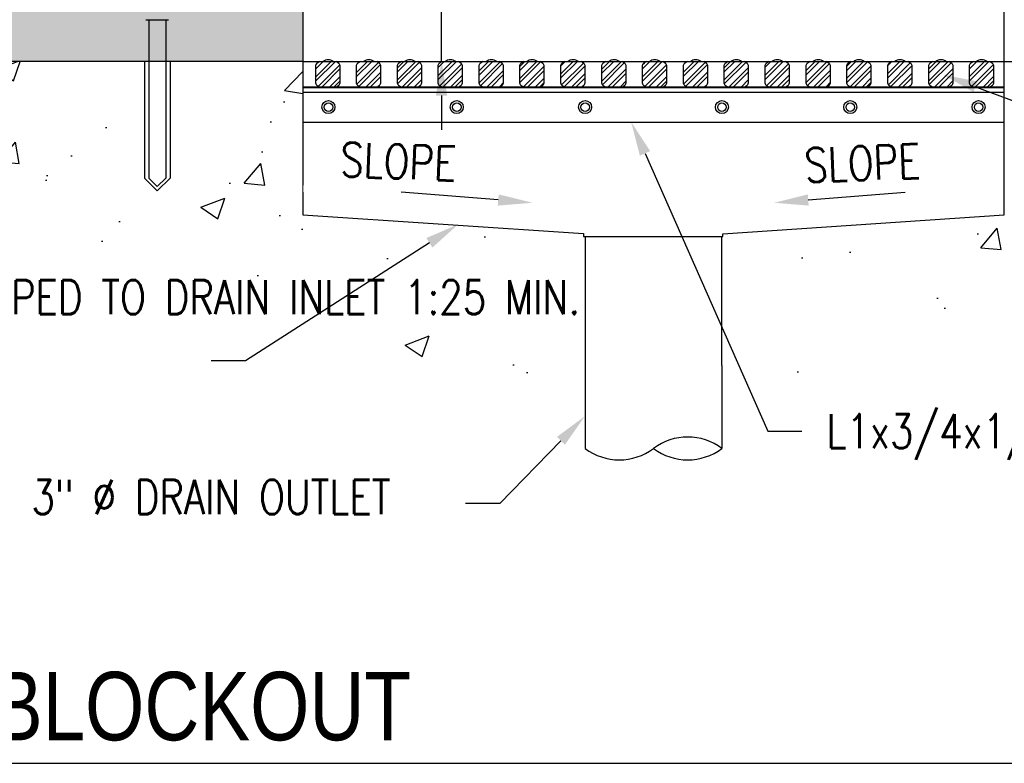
# Model space of a CAD drawing. Header units: inches. Extents: x -21 to 513, y 64 to 124.
# Tile 8 of 12: x 301 to 330, y 70 to 92. Entities that reach past the tile are written whole.
import ezdxf
from ezdxf import colors
from ezdxf.entities.mleader import LeaderData, LeaderLine
from ezdxf.enums import TextEntityAlignment as Align
from ezdxf.math import Vec2, Vec3

# ---------------------------------------------------------------- set-up
doc = ezdxf.new("R2010")
doc.units = ezdxf.units.IN
doc.header["$MEASUREMENT"] = 0
for name, color, linetype in [('A-WALL-PATT', 8, 'Continuous'), ('G-ANNO-TEXT', 2, 'Continuous'), ('S-ANNO-DIMS', 1, 'Continuous'), ('S-ANNO-NOTE', 2, 'Continuous'), ('S-ANNO-SYMB', 2, 'Continuous'), ('S-DETL', 90, 'Continuous'), ('S-DETL-MEDM', 33, 'Continuous'), ('S-DETL-THIN', 1, 'Continuous')]:
    doc.layers.add(name, color=color, linetype=linetype)
doc.styles.add('Annotative', font='romans.shx', dxfattribs={"width": 0.8, "height": 0.125})
doc.styles.add('Arial', font='romans.shx', dxfattribs={"width": 0.8})
doc.styles.add('TITLES', font='swiss.ttf', dxfattribs={"width": 0.8, "height": 0.25})
doc.dimstyles.new('Annotative', dxfattribs={"dimscale": 0, "dimtxt": 0.125, "dimasz": 0.125, "dimexe": 0.18, "dimexo": 0.0625, "dimgap": 0.09, "dimtad": 1, "dimdec": 3, "dimzin": 3, "dimdsep": 46, "dimlunit": 4, "dimtxsty": 'Annotative', "dimcen": 0.09, "dimclrt": 2, "dimazin": 2, "dimtfac": 1, "dimtdec": 3, "dimtmove": 0, "dimatfit": 0, "dimfxl": 1, "dimtfill": 1, "dimfrac": 2, "dimtolj": 1, "dimtzin": 0, "dimarcsym": 0})
pattern_1 = [(45, (0, 0), (-0.1767767, 0.1767767), []), (45, (0, 0.125), (-0.1767767, 0.1767767), [])]
pattern_2 = [(50, (142.2797, -9.72), (7.1726, -0.62752), [0.75, -8.25]), (355, (142.28, -9.72), (-1.38751, 7.52192), [0.6, -6.6]), (100.4514, (142.8774, -9.7725), (5.78509, 6.8944), [0.6374, -7.01142]), (46.184, (142.28, -7.72), (10.6724, -1.6552), [1.125, -12.375]), (96.6356, (143.169, -7.858), (9.3466, 9.7412), [0.9561, -10.51714]), (351.184, (142.28, -7.72), (9.3466, 9.7412), [0.9, -9.9]), (21, (143.2797, -8.22), (5.96907, -4.02619), [0.75, -8.25]), (326, (143.28, -8.22), (2.43315, 7.2515), [0.6, -6.6]), (71.4514, (143.777, -8.556), (8.40222, 3.22531), [0.6374, -7.01142]), (37.5, (142.2797, -9.7202), (0.121599, 3.328939), [0, -6.52, 0, -6.7, 0, -6.625]), (7.5, (142.2797, -9.7202), (2.630695, 3.944117), [0, -3.82, 0, -6.37, 0, -2.525]), (327.5, (140.0497, -9.7202), (5.338224, -0.22555), [0, -2.5, 0, -7.8, 0, -10.35]), (317.5, (139.0497, -9.72), (5.83186, 1.00105), [0, -3.25, 0, -5.18, 0, -7.35])]

# ---------------------------------------------------------------- blocks, each defined once
blk = doc.blocks.new('*D36')
at = {"layer": 'Defpoints', "color": 0, "transparency": 16777216}
for p in [(307.417, 92.575), (309.667, 90.358), (313.722, 90.358)]:
    blk.add_point(p, dxfattribs=at)
at = {"layer": 'S-ANNO-DIMS', "color": 0, "lineweight": -2, "transparency": 16777216}
for p, q in [((313.722, 93.575), (313.722, 104.533)), ((307.917, 92.575), (315.162, 92.575)), ((313.722, 90.358), (313.722, 92.575)), ((310.167, 90.358), (315.162, 90.358)), ((313.722, 89.358), (313.722, 88.358))]:
    blk.add_line(p, q, dxfattribs=at)
at = {"layer": 'S-ANNO-DIMS', "color": 0, "transparency": 16777216}
for points in [[(313.556, 93.575), (313.889, 93.575), (313.722, 92.575)], [(313.556, 89.358), (313.889, 89.358), (313.722, 90.358)]]:
    blk.add_solid(points, dxfattribs=at)
at = {"layer": 'S-ANNO-DIMS', "color": 2, "lineweight": -3, "transparency": 16777216, "insert": (312.241, 101.679), "char_height": 1, "attachment_point": 5, "rotation": 90, "style": 'Annotative', "bg_fill": 3, "box_fill_scale": 1.25, "bg_fill_color": 256, "bg_fill_true_color": 13158600, "bg_fill_transparency": 0}
blk.add_mtext('\\A1;2 1/4"', dxfattribs=at)
blk = doc.blocks.new('*U33')
at = {"linetype": 'Continuous', "lineweight": -3}
blk.add_line((1.125, 0.625), (13.5, 0.625), dxfattribs=at)
at = {"lineweight": -3, "style": 'Arial'}
blk.add_attdef('DRAWING_AREA_TITLE', text='', height=0.1875, dxfattribs=at).set_placement((1.3743, 0.6339), align=Align.BOTTOM_LEFT)
blk.add_attdef('X#', text='', height=0.1875, dxfattribs=at).set_placement((0.8125, 0.625), align=Align.MIDDLE_CENTER)
blk.add_attdef('SCALE:', text='', height=0.0938, dxfattribs=at).set_placement((1.3743, 0.5606), align=Align.TOP_LEFT)

msp = doc.modelspace()

# ---------------------------------------------------------------- hatches: boundary and pattern name
at = {"layer": 'A-WALL-PATT', "lineweight": -3}
h = msp.add_hatch(dxfattribs=at)
h.set_pattern_fill('AR-SAND', color=8, scale=0.25, style=0)
h.paths.add_polyline_path([(300.9308, 90.3578), (309.6672, 90.3578), (309.6672, 94.1711), (308.9172, 94.9211), (283.9743, 95.9211), (283.9743, 90.3578), (300.6607, 90.3578)])
h.paths.add_polyline_path([(296.4172, 92.575), (296.4172, 93.075), (307.4172, 93.075), (307.4172, 92.575), (300.6607, 92.575)])
h = msp.add_hatch(dxfattribs=at)
h.set_pattern_fill('AR-CONC', color=8, style=0)
h.set_pattern_definition(pattern_2)
h.paths.add_polyline_path([(313.878, 80.0525), (314.7887, 80.5529), (316.0649, 80.9189), (317.2331, 82.1944), (317.2331, 83.7971), (316.9025, 83.7971), (316.9025, 84.4694), (317.9172, 84.4694), (317.9172, 85.1137), (317.4614, 85.1137), (317.4614, 85.3549), (314.8334, 85.4405), (309.6672, 85.7894), (309.6672, 90.3578), (284.4369, 90.3578), (285.4186, 87.5743), (287.2814, 85.4997), (290.9894, 85.5706), (294.0941, 83.1236), (296.7908, 81.5278), (299.6213, 82.904), (300.9308, 83.9244), (303.6941, 83.5251), (307.4071, 83.6453), (309.3158, 82.7025), (311.4255, 82.8586), (312.3968, 81.7473)])
at = {"layer": 'A-WALL-PATT', "lineweight": -3, "ltscale": 0.25}
h = msp.add_hatch(dxfattribs=at)
h.set_pattern_fill('STEEL', color=256, scale=2, style=0)
h.set_pattern_definition(pattern_1)
h.paths.add_polyline_path([(310.1636, 89.6069), (310.6404, 89.6069), (310.7263, 89.6649), (310.7429, 89.6841), (310.7552, 89.7063), (310.7628, 89.7305), (310.7654, 89.7557), (310.7628, 90.2342), (310.7552, 90.2584), (310.7429, 90.2805), (310.7263, 90.2998), (310.6404, 90.3578), (310.1636, 90.3578), (310.0777, 90.2998), (310.0611, 90.2805), (310.0488, 90.2584), (310.0412, 90.2342), (310.0386, 90.209), (310.0412, 89.7305), (310.0488, 89.7063), (310.0611, 89.6841), (310.0777, 89.6649)])
h = msp.add_hatch(dxfattribs=at)
h.set_pattern_fill('STEEL', color=256, scale=2, style=0)
h.set_pattern_definition(pattern_1)
h.paths.add_polyline_path([(311.3517, 89.6069), (311.8285, 89.6069), (311.9144, 89.6649), (311.931, 89.6841), (311.9433, 89.7063), (311.9509, 89.7305), (311.9535, 89.7557), (311.9509, 90.2342), (311.9433, 90.2584), (311.931, 90.2805), (311.9144, 90.2998), (311.8285, 90.3578), (311.3517, 90.3578), (311.2658, 90.2998), (311.2493, 90.2805), (311.2369, 90.2584), (311.2293, 90.2342), (311.2267, 90.209), (311.2293, 89.7305), (311.2369, 89.7063), (311.2493, 89.6841), (311.2658, 89.6649)])
h = msp.add_hatch(dxfattribs=at)
h.set_pattern_fill('STEEL', color=256, scale=2, style=0)
h.set_pattern_definition(pattern_1)
h.paths.add_polyline_path([(313.0265, 89.6069), (313.1124, 89.6649), (313.129, 89.6841), (313.1413, 89.7063), (313.1489, 89.7305), (313.1515, 89.7557), (313.1489, 90.2342), (313.1413, 90.2584), (313.129, 90.2805), (313.1124, 90.2998), (313.0265, 90.3578), (312.5497, 90.3578), (312.4638, 90.2998), (312.4472, 90.2805), (312.4349, 90.2584), (312.4273, 90.2342), (312.4247, 90.209), (312.4273, 89.7305), (312.4349, 89.7063), (312.4472, 89.6841), (312.4638, 89.6649), (312.5497, 89.6069)])
h = msp.add_hatch(dxfattribs=at)
h.set_pattern_fill('STEEL', color=256, scale=2, style=0)
h.set_pattern_definition(pattern_1)
h.paths.add_polyline_path([(314.2146, 89.6069), (314.3005, 89.6649), (314.3171, 89.6841), (314.3294, 89.7063), (314.337, 89.7305), (314.3396, 89.7557), (314.337, 90.2342), (314.3294, 90.2584), (314.3171, 90.2805), (314.3005, 90.2998), (314.2146, 90.3578), (313.7378, 90.3578), (313.6519, 90.2998), (313.6354, 90.2805), (313.623, 90.2584), (313.6154, 90.2342), (313.6128, 90.209), (313.6154, 89.7305), (313.623, 89.7063), (313.6354, 89.6841), (313.6519, 89.6649), (313.7378, 89.6069), (313.8638, 89.6069)])
h = msp.add_hatch(dxfattribs=at)
h.set_pattern_fill('STEEL', color=256, scale=2, style=0)
h.set_pattern_definition(pattern_1)
h.paths.add_polyline_path([(315.5376, 90.209, 0.2060929), (315.4985, 90.2998), (315.4126, 90.3578), (314.9358, 90.3578), (314.8499, 90.2998, 0.2060929), (314.8108, 90.209), (314.8108, 89.7557, 0.2060929), (314.8499, 89.6649), (314.9358, 89.6069), (315.4126, 89.6069), (315.4985, 89.6649, 0.2060929), (315.5376, 89.7557)])
h = msp.add_hatch(dxfattribs=at)
h.set_pattern_fill('STEEL', color=256, scale=2, style=0)
h.set_pattern_definition(pattern_1)
h.paths.add_polyline_path([(316.6007, 89.6069), (316.6866, 89.6649), (316.7032, 89.6841), (316.7155, 89.7063), (316.7231, 89.7305), (316.7257, 89.7557), (316.7231, 90.2342), (316.7155, 90.2584), (316.7032, 90.2805), (316.6866, 90.2998), (316.6007, 90.3578), (316.1239, 90.3578), (316.038, 90.2998), (316.0215, 90.2805), (316.0091, 90.2584), (316.0015, 90.2342), (315.9989, 90.209), (316.0015, 89.7305), (316.0091, 89.7063), (316.0215, 89.6841), (316.038, 89.6649), (316.1239, 89.6069)])
h = msp.add_hatch(dxfattribs=at)
h.set_pattern_fill('STEEL', color=256, scale=2, style=0)
h.set_pattern_definition(pattern_1)
h.paths.add_polyline_path([(317.3219, 89.6069), (317.7987, 89.6069), (317.8846, 89.6649), (317.9011, 89.6841), (317.9135, 89.7063), (317.9211, 89.7305), (317.9237, 89.7557), (317.9211, 90.2342), (317.9135, 90.2584), (317.9011, 90.2805), (317.8846, 90.2998), (317.7987, 90.3578), (317.3219, 90.3578), (317.236, 90.2998), (317.2194, 90.2805), (317.2071, 90.2584), (317.1995, 90.2342), (317.1969, 90.209), (317.1995, 89.7305), (317.2071, 89.7063), (317.2194, 89.6841), (317.236, 89.6649)])
h = msp.add_hatch(dxfattribs=at)
h.set_pattern_fill('STEEL', color=256, scale=2, style=0)
h.set_pattern_definition(pattern_1)
h.paths.add_polyline_path([(318.9966, 89.6069), (319.0825, 89.6649), (319.0991, 89.6841), (319.1114, 89.7063), (319.119, 89.7305), (319.1216, 89.7557), (319.119, 90.2342), (319.1114, 90.2584), (319.0991, 90.2805), (319.0825, 90.2998), (318.9966, 90.3578), (318.5199, 90.3578), (318.4339, 90.2998), (318.4174, 90.2805), (318.405, 90.2584), (318.3974, 90.2342), (318.3949, 90.209), (318.3974, 89.7305), (318.405, 89.7063), (318.4174, 89.6841), (318.4339, 89.6649), (318.5199, 89.6069)])
h = msp.add_hatch(dxfattribs=at)
h.set_pattern_fill('STEEL', color=256, scale=2, style=0)
h.set_pattern_definition(pattern_1)
h.paths.add_polyline_path([(320.1847, 89.6069), (320.2707, 89.6649), (320.2872, 89.6841), (320.2996, 89.7063), (320.3072, 89.7305), (320.3097, 89.7557), (320.3072, 90.2342), (320.2996, 90.2584), (320.2872, 90.2805), (320.2707, 90.2998), (320.1847, 90.3578), (319.708, 90.3578), (319.6221, 90.2998), (319.6055, 90.2805), (319.5932, 90.2584), (319.5856, 90.2342), (319.583, 90.209), (319.5856, 89.7305), (319.5932, 89.7063), (319.6055, 89.6841), (319.6221, 89.6649), (319.708, 89.6069), (319.7319, 89.6069)])
at = {"layer": 'A-WALL-PATT', "lineweight": -3, "ltscale": 0.125}
h = msp.add_hatch(dxfattribs=at)
h.set_pattern_fill('STEEL', color=256, scale=2, style=0)
h.set_pattern_definition(pattern_1)
h.paths.add_polyline_path([(321.1989, 89.6069), (321.3827, 89.6069), (321.4686, 89.6649), (321.4852, 89.6841), (321.4975, 89.7063), (321.5051, 89.7305), (321.5077, 89.7557), (321.5051, 90.2342), (321.4975, 90.2584), (321.4852, 90.2805), (321.4686, 90.2998), (321.3827, 90.3578), (320.9059, 90.3578), (320.82, 90.2998), (320.8035, 90.2805), (320.7911, 90.2584), (320.7835, 90.2342), (320.7809, 90.209), (320.7835, 89.7305), (320.7911, 89.7063), (320.8035, 89.6841), (320.82, 89.6649), (320.9059, 89.6069)])
at = {"layer": 'A-WALL-PATT', "lineweight": -3}
h = msp.add_hatch(dxfattribs=at)
h.set_pattern_fill('AR-CONC', color=8, style=0)
h.set_pattern_definition(pattern_2)
h.paths.add_polyline_path([(325.9564, 80.0525), (328.4089, 82.8586), (330.5186, 82.7025), (332.4274, 83.6453), (336.1404, 83.5251), (338.9036, 83.9244), (340.2131, 82.904), (343.0436, 81.5278), (345.7403, 83.1236), (348.845, 85.5706), (352.553, 85.4997), (354.4158, 87.5743), (355.3976, 90.3578), (330.1672, 90.3578), (330.1672, 85.7894), (325.0011, 85.4405), (322.373, 85.3549), (322.373, 85.1137), (321.9172, 85.1137), (321.9172, 84.4694), (322.9319, 84.4694), (322.9319, 83.7971), (322.6013, 83.7971), (322.6013, 82.1944), (323.7695, 80.9189), (325.0457, 80.5529)])
at = {"layer": 'A-WALL-PATT', "lineweight": -3, "ltscale": 0.25}
h = msp.add_hatch(dxfattribs=at)
h.set_pattern_fill('STEEL', color=256, scale=2, style=0)
h.set_pattern_definition(pattern_1)
h.paths.add_polyline_path([(322.0941, 89.6069), (322.5708, 89.6069), (322.6568, 89.6649), (322.6733, 89.6841), (322.6857, 89.7063), (322.6933, 89.7305), (322.6958, 89.7557), (322.6933, 90.2342), (322.6857, 90.2584), (322.6659, 90.2892), (322.6568, 90.2998), (322.5708, 90.3578), (322.0941, 90.3578), (322.0082, 90.2998), (321.9916, 90.2805), (321.9793, 90.2584), (321.9716, 90.2342), (321.9691, 90.209), (321.9716, 89.7305), (321.9793, 89.7063), (321.9916, 89.6841), (322.0082, 89.6649)])
h = msp.add_hatch(dxfattribs=at)
h.set_pattern_fill('STEEL', color=256, scale=2, style=0)
h.set_pattern_definition(pattern_1)
h.paths.add_polyline_path([(323.292, 89.6069), (323.7688, 89.6069), (323.8547, 89.6649), (323.8713, 89.6841), (323.8836, 89.7063), (323.8912, 89.7305), (323.8938, 89.7557), (323.8912, 90.2342), (323.8836, 90.2584), (323.8713, 90.2805), (323.8547, 90.2998), (323.7688, 90.3578), (323.292, 90.3578), (323.2061, 90.2998), (323.1896, 90.2805), (323.1772, 90.2584), (323.1696, 90.2342), (323.167, 90.209), (323.1696, 89.7305), (323.1772, 89.7063), (323.1896, 89.6841), (323.2061, 89.6649)])
h = msp.add_hatch(dxfattribs=at)
h.set_pattern_fill('STEEL', color=256, scale=2, style=0)
h.set_pattern_definition(pattern_1)
h.paths.add_polyline_path([(324.9668, 89.6069), (325.0527, 89.6649), (325.0692, 89.6841), (325.0816, 89.7063), (325.0892, 89.7305), (325.0918, 89.7557), (325.0892, 90.2342), (325.0816, 90.2584), (325.0692, 90.2805), (325.0527, 90.2998), (324.9668, 90.3578), (324.49, 90.3578), (324.4041, 90.2998), (324.3875, 90.2805), (324.3752, 90.2584), (324.3676, 90.2342), (324.365, 90.209), (324.3676, 89.7305), (324.3752, 89.7063), (324.3875, 89.6841), (324.4041, 89.6649), (324.49, 89.6069)])
h = msp.add_hatch(dxfattribs=at)
h.set_pattern_fill('STEEL', color=256, scale=2, style=0)
h.set_pattern_definition(pattern_1)
h.paths.add_polyline_path([(326.1549, 89.6069), (326.2408, 89.6649), (326.2574, 89.6841), (326.2697, 89.7063), (326.2773, 89.7305), (326.2799, 89.7557), (326.2773, 90.2342), (326.2697, 90.2584), (326.2574, 90.2805), (326.2408, 90.2998), (326.1549, 90.3578), (325.6781, 90.3578), (325.5922, 90.2998), (325.5757, 90.2805), (325.5633, 90.2584), (325.5557, 90.2342), (325.5531, 90.209), (325.5557, 89.7305), (325.5633, 89.7063), (325.5757, 89.6841), (325.5999, 89.6597), (325.6781, 89.6069)])
h = msp.add_hatch(dxfattribs=at)
h.set_pattern_fill('STEEL', color=256, scale=2, style=0)
h.set_pattern_definition(pattern_1)
h.paths.add_polyline_path([(327.0669, 89.6069), (327.3529, 89.6069), (327.4388, 89.6649), (327.4553, 89.6841), (327.4677, 89.7063), (327.4753, 89.7305), (327.4779, 89.7557), (327.4753, 90.2342), (327.4677, 90.2584), (327.4553, 90.2805), (327.4388, 90.2998), (327.3529, 90.3578), (326.8761, 90.3578), (326.7902, 90.2998), (326.7736, 90.2805), (326.7613, 90.2584), (326.7537, 90.2342), (326.7511, 90.209), (326.7537, 89.7305), (326.7613, 89.7063), (326.7736, 89.6841), (326.7902, 89.6649), (326.8761, 89.6069)])
h = msp.add_hatch(dxfattribs=at)
h.set_pattern_fill('STEEL', color=256, scale=2, style=0)
h.set_pattern_definition(pattern_1)
h.paths.add_polyline_path([(328.5508, 89.6069), (328.6367, 89.6649), (328.6533, 89.6841), (328.6656, 89.7063), (328.6732, 89.7305), (328.6758, 89.7557), (328.6732, 90.2342), (328.6656, 90.2584), (328.6533, 90.2805), (328.6367, 90.2998), (328.5508, 90.3578), (328.0741, 90.3578), (327.9881, 90.2998), (327.9716, 90.2805), (327.9592, 90.2584), (327.9516, 90.2342), (327.9491, 90.209), (327.9516, 89.7305), (327.9592, 89.7063), (327.9716, 89.6841), (327.9881, 89.6649), (328.0741, 89.6069), (328.5339, 89.6069)])
h = msp.add_hatch(dxfattribs=at)
h.set_pattern_fill('STEEL', color=256, scale=2, style=0)
h.set_pattern_definition(pattern_1)
h.paths.add_polyline_path([(329.2622, 89.6069), (329.7389, 89.6069), (329.8249, 89.6649), (329.8414, 89.6841), (329.8538, 89.7063), (329.8614, 89.7305), (329.8639, 89.7557), (329.8614, 90.2342), (329.8538, 90.2584), (329.8414, 90.2805), (329.8249, 90.2998), (329.7389, 90.3578), (329.2622, 90.3578), (329.1763, 90.2998), (329.1597, 90.2805), (329.1474, 90.2584), (329.1398, 90.2342), (329.1372, 90.209), (329.1398, 89.7305), (329.1474, 89.7063), (329.1597, 89.6841), (329.1763, 89.6649)])

# ---------------------------------------------------------------- linework, layer by layer
at = {"layer": 'S-DETL', "lineweight": -3}
for p, q in [((309.6672, 94.1711), (309.6672, 85.8809)), ((330.1672, 85.8809), (330.1672, 94.1711)), ((309.6672, 90.3578), (283.9743, 90.3578)), ((330.1672, 90.3578), (355.8602, 90.3578)), ((309.6672, 85.8809), (317.8721, 85.3268)), ((321.9462, 85.3258), (330.1672, 85.8809)), ((317.8721, 85.3268), (317.8721, 85.2386)), ((317.8721, 85.2386), (321.9462, 85.2386)), ((321.9462, 85.2386), (321.9462, 85.3258))]:
    msp.add_line(p, q, dxfattribs=at)
at = {"layer": 'S-DETL-MEDM', "lineweight": -3}
for p, q in [((305.086, 91.5761), (305.7485, 91.5761)), ((305.1672, 91.5761), (305.1672, 86.9495)), ((305.6672, 91.5761), (305.6672, 86.9495))]:
    msp.add_line(p, q, dxfattribs=at)
at = {"layer": 'S-DETL-MEDM'}
for p, q in [((305.0422, 90.3578), (305.0422, 86.9495)), ((305.7922, 90.3578), (305.7922, 86.9495)), ((305.0422, 86.9495), (305.4172, 86.5745)), ((305.1672, 86.9495), (305.4172, 86.6995)), ((305.4172, 86.6995), (305.6672, 86.9495)), ((305.4172, 86.5745), (305.7922, 86.9495))]:
    msp.add_line(p, q, dxfattribs=at)
at = {"layer": 'S-DETL-THIN', "lineweight": -3}
for p, q in [((309.6672, 90.3578), (330.1672, 90.3578)), ((310.1636, 90.3578), (310.0777, 90.2998)), ((310.7263, 90.2998), (310.6404, 90.3578)), ((311.3517, 90.3578), (311.2658, 90.2998)), ((311.9144, 90.2998), (311.8285, 90.3578)), ((312.5497, 90.3578), (312.4638, 90.2998)), ((313.1124, 90.2998), (313.0265, 90.3578)), ((313.7378, 90.3578), (313.6519, 90.2998)), ((314.3005, 90.2998), (314.2146, 90.3578)), ((314.9358, 90.3578), (314.8499, 90.2998)), ((315.4985, 90.2998), (315.4126, 90.3578)), ((316.1239, 90.3578), (316.038, 90.2998)), ((316.6866, 90.2998), (316.6007, 90.3578)), ((317.3219, 90.3578), (317.236, 90.2998)), ((317.8846, 90.2998), (317.7987, 90.3578)), ((318.5199, 90.3578), (318.4339, 90.2998)), ((319.0825, 90.2998), (318.9966, 90.3578)), ((319.708, 90.3578), (319.6221, 90.2998)), ((320.2707, 90.2998), (320.1847, 90.3578)), ((320.9059, 90.3578), (320.82, 90.2998)), ((321.4686, 90.2998), (321.3827, 90.3578)), ((322.0941, 90.3578), (322.0082, 90.2998)), ((322.6568, 90.2998), (322.5708, 90.3578)), ((323.292, 90.3578), (323.2061, 90.2998)), ((323.8547, 90.2998), (323.7688, 90.3578)), ((324.49, 90.3578), (324.4041, 90.2998)), ((325.0527, 90.2998), (324.9668, 90.3578)), ((325.6781, 90.3578), (325.5922, 90.2998)), ((326.2408, 90.2998), (326.1549, 90.3578)), ((326.8761, 90.3578), (326.7902, 90.2998)), ((327.4388, 90.2998), (327.3529, 90.3578)), ((328.0741, 90.3578), (327.9881, 90.2998)), ((328.6367, 90.2998), (328.5508, 90.3578)), ((329.2622, 90.3578), (329.1763, 90.2998)), ((329.8249, 90.2998), (329.7389, 90.3578)), ((310.0386, 90.209), (310.0386, 89.7557)), ((310.7654, 89.7557), (310.7654, 90.209)), ((311.2267, 90.209), (311.2267, 89.7557)), ((311.9535, 89.7557), (311.9535, 90.209)), ((312.4247, 90.209), (312.4247, 89.7557)), ((313.1515, 89.7557), (313.1515, 90.209)), ((313.6128, 90.209), (313.6128, 89.7557)), ((314.3396, 89.7557), (314.3396, 90.209)), ((314.8108, 90.209), (314.8108, 89.7557)), ((315.5376, 89.7557), (315.5376, 90.209)), ((315.9989, 90.209), (315.9989, 89.7557)), ((316.7257, 89.7557), (316.7257, 90.209)), ((317.1969, 90.209), (317.1969, 89.7557)), ((317.9237, 89.7557), (317.9237, 90.209)), ((318.3949, 90.209), (318.3949, 89.7557)), ((319.1216, 89.7557), (319.1216, 90.209)), ((319.583, 90.209), (319.583, 89.7557)), ((320.3097, 89.7557), (320.3097, 90.209)), ((320.7809, 90.209), (320.7809, 89.7557)), ((321.5077, 89.7557), (321.5077, 90.209)), ((321.9691, 90.209), (321.9691, 89.7557)), ((322.6958, 89.7557), (322.6958, 90.209)), ((323.167, 90.209), (323.167, 89.7557)), ((323.8938, 89.7557), (323.8938, 90.209)), ((324.365, 90.209), (324.365, 89.7557)), ((325.0918, 89.7557), (325.0918, 90.209)), ((325.5531, 90.209), (325.5531, 89.7557)), ((326.2799, 89.7557), (326.2799, 90.209)), ((326.7511, 90.209), (326.7511, 89.7557)), ((327.4779, 89.7557), (327.4779, 90.209)), ((327.9491, 90.209), (327.9491, 89.7557)), ((328.6758, 89.7557), (328.6758, 90.209)), ((329.1372, 90.209), (329.1372, 89.7557)), ((329.8639, 89.7557), (329.8639, 90.209)), ((330.1672, 89.6048), (309.6672, 89.6048)), ((330.1672, 89.5861), (309.6672, 89.5861)), ((310.0777, 89.6649), (310.1636, 89.6069)), ((310.1636, 89.6069), (310.6404, 89.6069)), ((310.6404, 89.6069), (310.7263, 89.6649)), ((311.2658, 89.6649), (311.3517, 89.6069)), ((311.3517, 89.6069), (311.8285, 89.6069)), ((311.8285, 89.6069), (311.9144, 89.6649)), ((312.4638, 89.6649), (312.5497, 89.6069)), ((312.5497, 89.6069), (313.0265, 89.6069)), ((313.0265, 89.6069), (313.1124, 89.6649)), ((313.6519, 89.6649), (313.7378, 89.6069)), ((313.7378, 89.6069), (314.2146, 89.6069)), ((314.2146, 89.6069), (314.3005, 89.6649)), ((314.8499, 89.6649), (314.9358, 89.6069)), ((314.9358, 89.6069), (315.4126, 89.6069)), ((315.4126, 89.6069), (315.4985, 89.6649)), ((316.038, 89.6649), (316.1239, 89.6069)), ((316.1239, 89.6069), (316.6007, 89.6069)), ((316.6007, 89.6069), (316.6866, 89.6649)), ((317.236, 89.6649), (317.3219, 89.6069)), ((317.3219, 89.6069), (317.7987, 89.6069)), ((317.7987, 89.6069), (317.8846, 89.6649)), ((318.4339, 89.6649), (318.5199, 89.6069)), ((318.5199, 89.6069), (318.9966, 89.6069)), ((318.9966, 89.6069), (319.0825, 89.6649)), ((319.6221, 89.6649), (319.708, 89.6069)), ((319.708, 89.6069), (320.1847, 89.6069)), ((320.1847, 89.6069), (320.2707, 89.6649)), ((320.82, 89.6649), (320.9059, 89.6069)), ((320.9059, 89.6069), (321.3827, 89.6069)), ((321.3827, 89.6069), (321.4686, 89.6649)), ((322.0082, 89.6649), (322.0941, 89.6069)), ((322.0941, 89.6069), (322.5708, 89.6069)), ((322.5708, 89.6069), (322.6568, 89.6649)), ((323.2061, 89.6649), (323.292, 89.6069)), ((323.292, 89.6069), (323.7688, 89.6069)), ((323.7688, 89.6069), (323.8547, 89.6649)), ((324.4041, 89.6649), (324.49, 89.6069)), ((324.49, 89.6069), (324.9668, 89.6069)), ((324.9668, 89.6069), (325.0527, 89.6649)), ((325.5922, 89.6649), (325.6781, 89.6069)), ((325.6781, 89.6069), (326.1549, 89.6069)), ((326.1549, 89.6069), (326.2408, 89.6649)), ((326.7902, 89.6649), (326.8761, 89.6069)), ((326.8761, 89.6069), (327.3529, 89.6069)), ((327.3529, 89.6069), (327.4388, 89.6649)), ((327.9881, 89.6649), (328.0741, 89.6069)), ((328.0741, 89.6069), (328.5508, 89.6069)), ((328.5508, 89.6069), (328.6367, 89.6649)), ((329.1763, 89.6649), (329.2622, 89.6069)), ((329.2622, 89.6069), (329.7389, 89.6069)), ((329.7389, 89.6069), (329.8249, 89.6649)), ((309.6672, 89.4611), (330.1672, 89.4611)), ((309.6672, 88.5861), (330.1672, 88.5861)), ((317.9172, 85.2386), (317.9172, 79.0526)), ((321.9137, 81.4749), (321.9137, 85.2386)), ((321.9172, 81.4749), (321.9172, 79.0526))]:
    msp.add_line(p, q, dxfattribs=at)
for centre, radius in [((310.4172, 89.0236), 0.1896), ((314.1672, 89.0236), 0.1896), ((317.9172, 89.0236), 0.1896), ((321.9172, 89.0236), 0.1896), ((325.6672, 89.0236), 0.1896), ((329.4172, 89.0236), 0.1896), ((310.4172, 89.0236), 0.125), ((314.1672, 89.0236), 0.125), ((317.9172, 89.0236), 0.125), ((321.9172, 89.0236), 0.125), ((325.6672, 89.0236), 0.125), ((329.4172, 89.0236), 0.125)]:
    msp.add_circle(centre, radius, dxfattribs=at)
for centre, radius, start, end in [((310.4077, 90.1349), 0.2711, 55.30032, 124.69968), ((311.5958, 90.1349), 0.2711, 55.30032, 124.69968), ((312.7938, 90.1349), 0.2711, 55.30032, 124.69968), ((313.9819, 90.1349), 0.2711, 55.30032, 124.69968), ((315.1798, 90.1349), 0.2711, 55.30032, 124.69968), ((316.368, 90.1349), 0.2711, 55.30032, 124.69968), ((317.5659, 90.1349), 0.2711, 55.30032, 124.69968), ((318.7639, 90.1349), 0.2711, 55.30032, 124.69968), ((319.952, 90.1349), 0.2711, 55.30032, 124.69968), ((321.15, 90.1349), 0.2711, 55.30032, 124.69968), ((322.3381, 90.1349), 0.2711, 55.30032, 124.69968), ((323.5361, 90.1349), 0.2711, 55.30032, 124.69968), ((324.734, 90.1349), 0.2711, 55.30032, 124.69968), ((325.9222, 90.1349), 0.2711, 55.30032, 124.69968), ((327.1201, 90.1349), 0.2711, 55.30032, 124.69968), ((328.3181, 90.1349), 0.2711, 55.30032, 124.69968), ((329.5062, 90.1349), 0.2711, 55.30032, 124.69968), ((310.1636, 90.209), 0.125, 133.41918, 180), ((310.6404, 90.209), 0.125, 0, 46.58082), ((311.3517, 90.209), 0.125, 133.41918, 180), ((311.8285, 90.209), 0.125, 0, 46.58082), ((312.5497, 90.209), 0.125, 133.41918, 180), ((313.0265, 90.209), 0.125, 0, 46.58082), ((313.7378, 90.209), 0.125, 133.41918, 180), ((314.2146, 90.209), 0.125, 0, 46.58082), ((314.9358, 90.209), 0.125, 133.41918, 180), ((315.4126, 90.209), 0.125, 0, 46.58082), ((316.1239, 90.209), 0.125, 133.41918, 180), ((316.6007, 90.209), 0.125, 0, 46.58082), ((317.3219, 90.209), 0.125, 133.41918, 180), ((317.7987, 90.209), 0.125, 0, 46.58082), ((318.5199, 90.209), 0.125, 133.41918, 180), ((318.9966, 90.209), 0.125, 0, 46.58082), ((319.708, 90.209), 0.125, 133.41918, 180), ((320.1847, 90.209), 0.125, 0, 46.58082), ((320.9059, 90.209), 0.125, 133.41918, 180), ((321.3827, 90.209), 0.125, 0, 46.58082), ((322.0941, 90.209), 0.125, 133.41918, 180), ((322.5708, 90.209), 0.125, 0, 46.58082), ((323.292, 90.209), 0.125, 133.41918, 180), ((323.7688, 90.209), 0.125, 0, 46.58082), ((324.49, 90.209), 0.125, 133.41918, 180), ((324.9668, 90.209), 0.125, 0, 46.58082), ((325.6781, 90.209), 0.125, 133.41918, 180), ((326.1549, 90.209), 0.125, 0, 46.58082), ((326.8761, 90.209), 0.125, 133.41918, 180), ((327.3529, 90.209), 0.125, 0, 46.58082), ((328.0741, 90.209), 0.125, 133.41918, 180), ((328.5508, 90.209), 0.125, 0, 46.58082), ((329.2622, 90.209), 0.125, 133.41918, 180), ((329.7389, 90.209), 0.125, 0, 46.58082), ((310.1636, 89.7557), 0.125, 180, 226.58082), ((310.6404, 89.7557), 0.125, 313.41918, 0), ((311.3517, 89.7557), 0.125, 180, 226.58082), ((311.8285, 89.7557), 0.125, 313.41918, 0), ((312.5497, 89.7557), 0.125, 180, 226.58082), ((313.0265, 89.7557), 0.125, 313.41918, 0), ((313.7378, 89.7557), 0.125, 180, 226.58082), ((314.2146, 89.7557), 0.125, 313.41918, 360), ((314.9358, 89.7557), 0.125, 180, 226.58082), ((315.4126, 89.7557), 0.125, 313.41918, 360), ((316.1239, 89.7557), 0.125, 180, 226.58082), ((316.6007, 89.7557), 0.125, 313.41918, 360), ((317.3219, 89.7557), 0.125, 180, 226.58082), ((317.7987, 89.7557), 0.125, 313.41918, 0), ((318.5199, 89.7557), 0.125, 180, 226.58082), ((318.9966, 89.7557), 0.125, 313.41918, 0), ((319.708, 89.7557), 0.125, 180, 226.58082), ((320.1847, 89.7557), 0.125, 313.41918, 360), ((320.9059, 89.7557), 0.125, 180, 226.58082), ((321.3827, 89.7557), 0.125, 313.41918, 360), ((322.0941, 89.7557), 0.125, 180, 226.58082), ((322.5708, 89.7557), 0.125, 313.41918, 360), ((323.292, 89.7557), 0.125, 180, 226.58082), ((323.7688, 89.7557), 0.125, 313.41918, 0), ((324.49, 89.7557), 0.125, 180, 226.58082), ((324.9668, 89.7557), 0.125, 313.41918, 360), ((325.6781, 89.7557), 0.125, 180, 226.58082), ((326.1549, 89.7557), 0.125, 313.41918, 360), ((326.8761, 89.7557), 0.125, 180, 226.58082), ((327.3529, 89.7557), 0.125, 313.41918, 360), ((328.0741, 89.7557), 0.125, 180, 226.58082), ((328.5508, 89.7557), 0.125, 313.41918, 0), ((329.2622, 89.7557), 0.125, 180, 226.58082), ((329.7389, 89.7557), 0.125, 313.41918, 0), ((320.9172, 77.7193), 1.6667, 53.1301, 126.8699), ((318.9172, 80.386), 1.6667, 233.1301, 306.8699), ((320.9172, 80.386), 1.6667, 233.1301, 306.8699)]:
    msp.add_arc(centre, radius, start, end, dxfattribs=at)

# ---------------------------------------------------------------- block references
at = {"layer": 'S-ANNO-SYMB', "lineweight": -3}
ref = msp.add_blockref('*U33', (272.1505, 64.8554), dxfattribs=dict(at, xscale=8, yscale=8, zscale=8))
ref.add_attrib('DRAWING_AREA_TITLE', 'TRENCH DRAIN BLOCKOUT', dxfattribs={"layer": '0', "lineweight": -3, "height": 2, "style": 'TITLES', "width": 0.796875}).set_placement((283.1449, 69.9266), align=Align.BOTTOM_LEFT)

# ---------------------------------------------------------------- leaders
at = {"layer": 'S-ANNO-NOTE', "lineweight": -3}
ml = msp.add_multileader_mtext('Standard', dxfattribs=at)
ml.set_content('5" DEEP TRENCH IN CONCRETE SLOPED TO DRAIN INLET 1:25 MIN.', color=256, style='Annotative')
ml.set_leader_properties(color=1, linetype='ByLayer', lineweight=-1)
ml.build(insert=Vec2(0, 0))
ml.multileader.update_dxf_attribs({"text_right_attachment_type": 3, "dogleg_length": 0.125, "arrow_head_size": 1, "scale": 8})
ctx = ml.context
ctx.base_point, ctx.scale, ctx.char_height, ctx.arrow_head_size, ctx.landing_gap_size, ctx.plane_origin = Vec3(280.9821, 83.4709), 8, 1, 1, 0.72, Vec3(314.2108, 85.5999)
ctx.right_attachment = 3
notes = []
notes.append((ctx, [(0, (1, 1, 0), (307.9935, 81.6138), (-1, 0), 1, [(0, [(314.2108, 85.5999)], 0, [])])]))
ctx.mtext.insert, ctx.mtext.width, ctx.mtext.flow_direction = Vec3(281.7021, 83.9709), 25.203591, 5
ml = msp.add_multileader_mtext('Standard', dxfattribs=at)
ml.set_content('3" %%C DRAIN OUTLET', color=256, style='Annotative')
ml.set_leader_properties(color=1, linetype='ByLayer', lineweight=-1)
ml.build(insert=Vec2(0, 0))
ml.multileader.update_dxf_attribs({"text_right_attachment_type": 3, "dogleg_length": 0.125, "arrow_head_size": 1, "scale": 8})
ctx = ml.context
ctx.base_point, ctx.scale, ctx.char_height, ctx.arrow_head_size, ctx.landing_gap_size, ctx.plane_origin = Vec3(301.0205, 77.6309), 8, 1, 1, 0.72, Vec3(317.9092, 79.9917)
ctx.right_attachment = 3
notes.append((ctx, [(0, (1, 1, 0), (315.4224, 77.4404), (-1, 0), 1, [(0, [(317.9092, 79.9917)], 0, [])])]))
ctx.mtext.insert, ctx.mtext.flow_direction = Vec3(301.7405, 78.1309), 5
for ctx, leaders in notes:
    for number, flags, end, landing, length, lines in leaders:
        leader = LeaderData()
        leader.index, (leader.has_last_leader_line, leader.has_dogleg_vector, leader.attachment_direction) = number, flags
        leader.last_leader_point, leader.dogleg_vector, leader.dogleg_length = Vec3(end), Vec3(landing), length
        for number, points, colour, breaks in lines:
            line = LeaderLine()
            line.index, line.vertices, line.color, line.breaks = number, Vec3.list(points), colors.encode_raw_color(colour), breaks
            leader.lines.append(line)
        ctx.leaders.append(leader)

# ---------------------------------------------------------------- next in the draw order: texts
at = {"layer": 'G-ANNO-TEXT', "lineweight": -3, "char_height": 1, "attachment_point": 1, "line_spacing_factor": 0.981704, "style": 'Annotative', "bg_fill": 2}
for insert, width, rotation in [((310.2396, 88.0202), 4.832731, 357.76689), ((323.7592, 87.798), 5.11748, 2.23311)]:
    msp.add_mtext('\\pxt3.2,6.4,9.6,12.8,16,19.2,22.4,25.6,28.8,32,35.2,38.4,41.6,44.8,48,51.2,54.4,57.6,60.8,64,67.2,70.4,73.6,76.8,80,83.2,86.4,89.6,92.8,96,99.2,102.4;{ SLOPE}', dxfattribs=dict(at, insert=insert, width=width, rotation=rotation))

# ---------------------------------------------------------------- next in the draw order: dimensions: what is measured, and where the dimension line sits
at = {"layer": 'S-ANNO-DIMS', "lineweight": -3}
dim = msp.add_linear_dim(base=(313.7224, 90.3578), p1=(307.4172, 92.575), p2=(309.6672, 90.3578), angle=90, dimstyle='Annotative', override={"dimpost": '\\X'}, dxfattribs=at)
dim.commit()
dim.dimension.update_dxf_attribs({"geometry": '*D36', "text_midpoint": (313.7224, 101.6792), "dimtype": 160})

# ---------------------------------------------------------------- next in the draw order: leaders
at = {"layer": 'S-ANNO-NOTE', "lineweight": -3}
ml = msp.add_multileader_mtext('Standard', dxfattribs=at)
ml.set_content('\\A1;20" x 4" x 3/4" C.I. TRENCH DRAIN GRATE', color=256, style='Annotative')
ml.set_leader_properties(color=1, linetype='ByLayer', lineweight=-1)
ml.build(insert=Vec2(0, 0))
ml.multileader.update_dxf_attribs({"text_right_attachment_type": 3, "dogleg_length": 0.125, "arrow_head_size": 1, "scale": 8})
ctx = ml.context
ctx.base_point, ctx.scale, ctx.char_height, ctx.arrow_head_size, ctx.landing_gap_size, ctx.plane_origin = Vec3(352.3165, 81.4395), 8, 1, 1, 0.72, Vec3(328.3849, 89.967)
ctx.right_attachment = 3
notes = []
notes.append((ctx, [(0, (1, 1, 0), (351.3165, 81.4395), (1, 0), 1, [(0, [(328.3849, 89.967)], 0, [])])]))
ctx.mtext.insert, ctx.mtext.width, ctx.mtext.flow_direction = Vec3(353.0365, 81.9395), 13.418962, 5
ml = msp.add_multileader_mtext('Standard', dxfattribs=at)
ml.set_content('\\A1;L1x3/4x1/8 SUPPORTS WITH 1/4" .C.', color=256, style='Annotative')
ml.set_leader_properties(color=1, linetype='ByLayer', lineweight=-1)
ml.build(insert=Vec2(0, 0))
ml.multileader.update_dxf_attribs({"text_right_attachment_type": 3, "dogleg_length": 0.125, "arrow_head_size": 1, "scale": 8})
ctx = ml.context
ctx.base_point, ctx.scale, ctx.char_height, ctx.arrow_head_size, ctx.landing_gap_size, ctx.plane_origin = Vec3(324.2551, 79.5562), 8, 1, 1, 0.72, Vec3(319.2647, 88.5861)
ctx.right_attachment = 3
notes.append((ctx, [(0, (1, 1, 0), (323.2551, 79.5562), (1, 0), 1, [(0, [(319.2647, 88.5861)], 0, [])])]))
ctx.mtext.insert, ctx.mtext.width, ctx.mtext.flow_direction = Vec3(324.9751, 80.0562), 23.546287, 5
ml = msp.add_multileader_mtext('Standard', dxfattribs=at)
ml.set_content(' ', color=256, style='Annotative')
ml.set_leader_properties(color=256, linetype='ByLayer', lineweight=-1)
ml.build(insert=Vec2(0, 0))
ml.multileader.update_dxf_attribs({"has_dogleg": 0, "text_right_attachment_type": 3, "dogleg_length": 0.125, "arrow_head_size": 1, "scale": 8})
ctx = ml.context
ctx.base_point, ctx.scale, ctx.char_height, ctx.arrow_head_size, ctx.landing_gap_size, ctx.plane_origin = Vec3(310.3072, 86.5407), 8, 1, 1, 0.72, Vec3(291.5065, 96.0136)
ctx.right_attachment, ctx.text_align_type = 3, 2
notes.append((ctx, [(0, (1, 1, 0), (313.5472, 86.5407), (-1, 0), 1, [(0, [(316.3768, 86.2282)], 0, [])])]))
ctx.mtext.insert, ctx.mtext.width, ctx.mtext.alignment, ctx.mtext.flow_direction = Vec3(311.8272, 87.0407), 22.462913, 3, 5
ml = msp.add_multileader_mtext('Standard', dxfattribs=at)
ml.set_content(' ', color=256, style='Annotative')
ml.set_leader_properties(color=256, linetype='ByLayer', lineweight=-1)
ml.build(insert=Vec2(0, 0))
ml.multileader.update_dxf_attribs({"has_dogleg": 0, "text_right_attachment_type": 3, "dogleg_length": 0.125, "arrow_head_size": 1, "scale": 8})
ctx = ml.context
ctx.base_point, ctx.scale, ctx.char_height, ctx.arrow_head_size, ctx.landing_gap_size, ctx.plane_origin = Vec3(327.271, 86.5407), 8, 1, 1, 0.72, Vec3(348.3117, 96.0136)
ctx.right_attachment = 3
notes.append((ctx, [(0, (1, 1, 0), (326.271, 86.5407), (1, 0), 1, [(0, [(323.4414, 86.2282)], 0, [])])]))
ctx.mtext.insert, ctx.mtext.width, ctx.mtext.flow_direction = Vec3(327.991, 87.0407), 22.462913, 5
for ctx, leaders in notes:
    for number, flags, end, landing, length, lines in leaders:
        leader = LeaderData()
        leader.index, (leader.has_last_leader_line, leader.has_dogleg_vector, leader.attachment_direction) = number, flags
        leader.last_leader_point, leader.dogleg_vector, leader.dogleg_length = Vec3(end), Vec3(landing), length
        for number, points, colour, breaks in lines:
            line = LeaderLine()
            line.index, line.vertices, line.color, line.breaks = number, Vec3.list(points), colors.encode_raw_color(colour), breaks
            leader.lines.append(line)
        ctx.leaders.append(leader)

# ---------------------------------------------------------------- next in the draw order: leaders
ml = msp.add_multileader_mtext('Standard', dxfattribs=at)
ml.set_content('\\A1;SEE PLATE PLOW ISOMETRIC DETAIL IN B4/S-506', color=256, style='Annotative')
ml.set_leader_properties(color=1, linetype='ByLayer', lineweight=-1)
ml.build(insert=Vec2(0, 0))
ml.multileader.update_dxf_attribs({"text_right_attachment_type": 3, "dogleg_length": 0.125, "arrow_head_size": 1, "scale": 8})
ctx = ml.context
ctx.base_point, ctx.scale, ctx.char_height, ctx.arrow_head_size, ctx.landing_gap_size, ctx.plane_origin = Vec3(241.5816, 93.3836), 8, 1, 1, 0.72, Vec3(260.6452, 77.6748)
ctx.right_attachment = 3
notes = []
notes.append((ctx, [(0, (1, 1, 0), (240.5816, 93.3836), (1, 0), 1, [(0, [(237.2511, 87.5689)], 0, [])])]))
ctx.mtext.insert, ctx.mtext.width, ctx.mtext.flow_direction = Vec3(242.3016, 94.0502), 17.131345, 5
for ctx, leaders in notes:
    for number, flags, end, landing, length, lines in leaders:
        leader = LeaderData()
        leader.index, (leader.has_last_leader_line, leader.has_dogleg_vector, leader.attachment_direction) = number, flags
        leader.last_leader_point, leader.dogleg_vector, leader.dogleg_length = Vec3(end), Vec3(landing), length
        for number, points, colour, breaks in lines:
            line = LeaderLine()
            line.index, line.vertices, line.color, line.breaks = number, Vec3.list(points), colors.encode_raw_color(colour), breaks
            leader.lines.append(line)
        ctx.leaders.append(leader)

doc.saveas('drawing.dxf')
